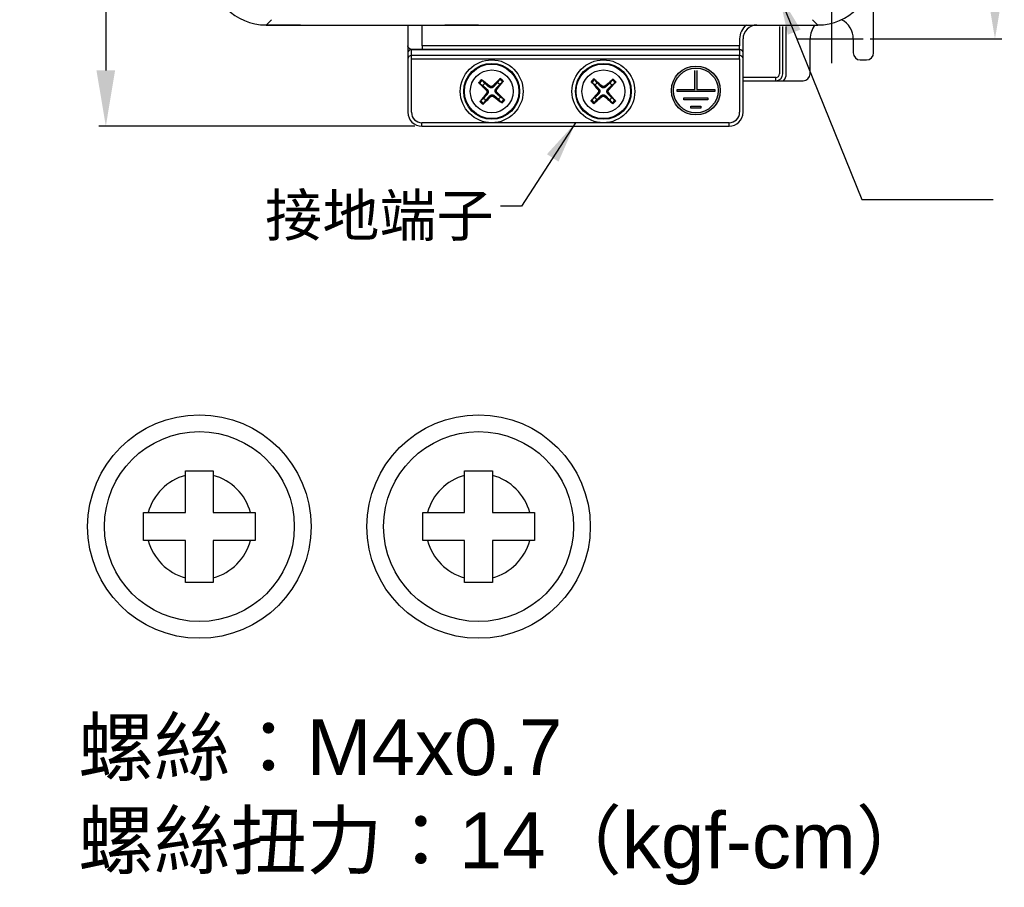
# Model space of a CAD drawing. Extents: x 12050 to 12411, y -1362 to -1020.
# Tile 1 of 36: x 12050 to 12191, y -1354 to -1230. Entities that reach past the tile are written whole.
import ezdxf

# ---------------------------------------------------------------- set-up
doc = ezdxf.new("R2010")
doc.units = 0
doc.layers.get('DEFPOINTS').update_dxf_attribs({"color": 8, "linetype": 'CONTINUOUS'})
doc.layers.add('2', color=2, linetype='CONTINUOUS')
doc.styles.add('DIMEMSIONS', font='isocp.shx', dxfattribs={"bigfont": 'chineset.shx'})
doc.styles.get("Standard").update_dxf_attribs({"font": 'ARIAL.TTF'})
doc.dimstyles.new('ISO-25', dxfattribs={"dimtxt": 8, "dimasz": 8, "dimexe": 1, "dimexo": 1, "dimgap": 3, "dimtad": 1, "dimtxsty": 'STANDARD', "dimcen": 0, "dimclrd": 256, "dimclre": 256, "dimclrt": 2, "dimazin": 3, "dimtfac": 1, "dimtmove": 0, "dimatfit": 3})

# ---------------------------------------------------------------- blocks, each defined once
blk = doc.blocks.new('*D37')
at = {"layer": '2', "color": 7}
for p, q in [((12084.71, -1070.48), (12061.75, -1070.48)), ((12062.75, -1078.48), (12062.75, -1236.98)), ((12107.02, -1244.98), (12061.75, -1244.98))]:
    blk.add_line(p, q, dxfattribs=at)
for points in [[(12061.41, -1078.48), (12064.08, -1078.48), (12062.75, -1070.48)], [(12061.41, -1236.98), (12064.08, -1236.98), (12062.75, -1244.98)]]:
    blk.add_solid(points, dxfattribs=at)
at = {"layer": 'DEFPOINTS', "color": 0}
for p in [(12085.71, -1070.48), (12062.75, -1244.98), (12108.02, -1244.98)]:
    blk.add_point(p, dxfattribs=at)
at = {"layer": '2', "color": 7, "insert": (12055.66, -1157.73), "char_height": 8, "attachment_point": 5, "rotation": 90}
blk.add_mtext('174.5', dxfattribs=at)
blk = doc.blocks.new('*D38')
at = {"layer": '2', "color": 7}
for p, q in [((12171.9, -1076.48), (12191.11, -1076.48)), ((12190.11, -1084.48), (12190.11, -1224.48)), ((12172.23, -1232.48), (12191.11, -1232.48))]:
    blk.add_line(p, q, dxfattribs=at)
for points in [[(12188.78, -1084.48), (12191.45, -1084.48), (12190.11, -1076.48)], [(12188.78, -1224.48), (12191.45, -1224.48), (12190.11, -1232.48)]]:
    blk.add_solid(points, dxfattribs=at)
at = {"layer": 'DEFPOINTS', "color": 0}
for p in [(12170.9, -1076.48), (12171.23, -1232.48), (12190.11, -1232.48)]:
    blk.add_point(p, dxfattribs=at)
at = {"layer": '2', "color": 7, "insert": (12183.03, -1154.48), "char_height": 8, "attachment_point": 5, "rotation": 90}
blk.add_mtext('156', dxfattribs=at)

msp = doc.modelspace()

# ---------------------------------------------------------------- hatches: boundary and pattern name
at = {"layer": '2'}
h = msp.add_hatch(color=7, dxfattribs=at)
h.paths.add_polyline_path([(12143.766, -1239.858, 1), (12150.766, -1239.858, 1)])
h.paths.add_polyline_path([(12150.466, -1239.858, -1), (12144.066, -1239.858, -1)], flags=16)
h.paths.add_polyline_path([(12147.116, -1239.708), (12147.116, -1237.008), (12147.416, -1237.008), (12147.416, -1239.708), (12149.966, -1239.708), (12149.966, -1240.008), (12144.566, -1240.008), (12144.566, -1239.708)], flags=0)
h.paths.add_polyline_path([(12145.566, -1240.908), (12148.966, -1240.908), (12148.966, -1241.208), (12145.566, -1241.208)], flags=0)
h.paths.add_polyline_path([(12146.566, -1242.108), (12147.966, -1242.108), (12147.966, -1242.408), (12146.566, -1242.408)], flags=0)

# ---------------------------------------------------------------- linework, layer by layer
at = {"layer": '2', "color": 7}
for p, q in [((12172.72, -1234.48), (12172.72, -1225.598)), ((12085.709, -1230.48), (12086.469, -1229.72)), ((12163.971, -1229.72), (12164.731, -1230.48)), ((12166.72, -1235.935), (12166.72, -1228.647)), ((12085.709, -1230.48), (12164.731, -1230.48)), ((12085.72, -1230.48), (12085.72, -1230.48)), ((12085.72, -1230.48), (12090.62, -1230.48)), ((12090.62, -1230.48), (12085.72, -1230.48)), ((12092.22, -1230.48), (12093.12, -1230.48)), ((12101.82, -1230.48), (12104.72, -1230.48)), ((12106.02, -1230.48), (12106.02, -1233.48)), ((12108.05, -1233.48), (12108.05, -1230.48)), ((12111.32, -1230.48), (12116.12, -1230.48)), ((12116.12, -1230.48), (12111.32, -1230.48)), ((12135.82, -1230.48), (12139.12, -1230.48)), ((12159.229, -1230.68), (12159.229, -1237.48)), ((12159.72, -1237.48), (12159.72, -1230.68)), ((12160.22, -1237.48), (12160.22, -1230.68)), ((12162.22, -1230.48), (12164.72, -1230.48)), ((12164.72, -1230.48), (12164.72, -1230.48)), ((12153.528, -1232.48), (12153.528, -1233.48)), ((12154.02, -1233.48), (12154.02, -1232.48)), ((12161.844, -1232.48), (12171.234, -1232.48)), ((12163.62, -1237.48), (12163.62, -1232.48)), ((12169.82, -1232.48), (12169.82, -1234.48)), ((12106.02, -1233.48), (12106.02, -1234.48)), ((12153.52, -1233.98), (12106.52, -1233.98)), ((12106.523, -1234.866), (12106.523, -1234.006)), ((12106.523, -1234.006), (12153.523, -1234.006)), ((12153.528, -1233.48), (12108.05, -1233.48)), ((12153.523, -1234.006), (12153.523, -1234.866)), ((12154.02, -1234.48), (12154.02, -1233.48)), ((12106.02, -1234.48), (12106.02, -1235.341)), ((12106.02, -1235.341), (12106.02, -1242.98)), ((12153.523, -1234.866), (12106.523, -1234.866)), ((12106.528, -1242.98), (12106.528, -1235.341)), ((12106.528, -1235.341), (12153.528, -1235.341)), ((12153.528, -1235.341), (12153.528, -1242.98)), ((12154.02, -1235.341), (12154.02, -1234.48)), ((12154.02, -1242.98), (12154.02, -1235.341)), ((12170.82, -1235.48), (12171.72, -1235.48)), ((12119.158, -1238.247), (12118.839, -1238.721)), ((12147.116, -1239.708), (12147.116, -1237.008)), ((12147.416, -1237.008), (12147.416, -1239.708)), ((12158.729, -1237.98), (12154.02, -1237.98)), ((12116.287, -1238.843), (12116.761, -1239.162)), ((12117.04, -1238.843), (12116.66, -1238.416)), ((12117.236, -1239.81), (12117.355, -1239.687)), ((12117.746, -1239.226), (12117.64, -1239.361)), ((12118.19, -1239.196), (12118.314, -1239.315)), ((12118.775, -1239.706), (12118.64, -1239.6)), ((12119.158, -1239), (12119.585, -1238.62)), ((12132.383, -1238.708), (12132.831, -1239.064)), ((12133.134, -1238.769), (12132.789, -1238.313)), ((12133.252, -1239.748), (12133.381, -1239.635)), ((12133.807, -1239.206), (12133.691, -1239.333)), ((12134.252, -1239.212), (12134.366, -1239.341)), ((12134.794, -1239.767), (12134.668, -1239.651)), ((12135.292, -1238.343), (12134.936, -1238.791)), ((12135.232, -1239.094), (12135.688, -1238.749)), ((12154.02, -1238.48), (12158.72, -1238.48)), ((12158.72, -1238.48), (12159.838, -1238.48)), ((12159.838, -1238.48), (12162.62, -1238.48)), ((12116.883, -1240.961), (12116.456, -1241.341)), ((12117.266, -1240.254), (12117.401, -1240.361)), ((12117.85, -1240.765), (12117.727, -1240.645)), ((12118.294, -1240.735), (12118.401, -1240.6)), ((12118.805, -1240.15), (12118.685, -1240.274)), ((12119.753, -1241.118), (12119.279, -1240.799)), ((12132.809, -1240.867), (12132.353, -1241.212)), ((12133.246, -1240.193), (12133.373, -1240.31)), ((12133.788, -1240.749), (12133.675, -1240.62)), ((12134.233, -1240.754), (12134.35, -1240.628)), ((12134.789, -1240.212), (12134.66, -1240.326)), ((12135.657, -1241.252), (12135.21, -1240.896)), ((12144.566, -1239.708), (12147.116, -1239.708)), ((12144.566, -1240.008), (12144.566, -1239.708)), ((12149.966, -1240.008), (12144.566, -1240.008)), ((12145.566, -1241.208), (12145.566, -1240.908)), ((12145.566, -1240.908), (12148.966, -1240.908)), ((12147.416, -1239.708), (12149.966, -1239.708)), ((12148.966, -1240.908), (12148.966, -1241.208)), ((12149.966, -1239.708), (12149.966, -1240.008)), ((12116.883, -1241.713), (12117.202, -1241.239)), ((12119.001, -1241.118), (12119.381, -1241.545)), ((12132.748, -1241.617), (12133.104, -1241.17)), ((12134.907, -1241.192), (12135.252, -1241.648)), ((12148.966, -1241.208), (12145.566, -1241.208)), ((12146.566, -1242.408), (12146.566, -1242.108)), ((12146.566, -1242.108), (12147.966, -1242.108)), ((12147.966, -1242.408), (12146.566, -1242.408)), ((12147.966, -1242.108), (12147.966, -1242.408)), ((12108.02, -1244.98), (12152.02, -1244.98)), ((12152.028, -1244.48), (12108.028, -1244.48)), ((12074.147, -1294.308), (12078.147, -1294.308)), ((12074.147, -1294.976), (12074.147, -1294.308)), ((12078.147, -1294.308), (12078.147, -1294.976)), ((12114.147, -1294.308), (12118.147, -1294.308)), ((12114.147, -1294.976), (12114.147, -1294.308)), ((12118.147, -1294.308), (12118.147, -1294.976)), ((12074.147, -1300.308), (12074.147, -1294.976)), ((12078.147, -1294.976), (12078.147, -1300.308)), ((12114.147, -1300.308), (12114.147, -1294.976)), ((12118.147, -1294.976), (12118.147, -1300.308)), ((12068.147, -1304.308), (12068.147, -1300.308)), ((12068.147, -1300.308), (12068.815, -1300.308)), ((12068.815, -1300.308), (12074.147, -1300.308)), ((12078.147, -1300.308), (12083.479, -1300.308)), ((12083.479, -1300.308), (12084.147, -1300.308)), ((12084.147, -1300.308), (12084.147, -1304.308)), ((12108.147, -1304.308), (12108.147, -1300.308)), ((12108.147, -1300.308), (12108.815, -1300.308)), ((12108.815, -1300.308), (12114.147, -1300.308)), ((12118.147, -1300.308), (12123.479, -1300.308)), ((12123.479, -1300.308), (12124.147, -1300.308)), ((12124.147, -1300.308), (12124.147, -1304.308)), ((12068.815, -1304.308), (12068.147, -1304.308)), ((12074.147, -1304.308), (12068.815, -1304.308)), ((12074.147, -1309.64), (12074.147, -1304.308)), ((12083.479, -1304.308), (12078.147, -1304.308)), ((12078.147, -1304.308), (12078.147, -1309.64)), ((12084.147, -1304.308), (12083.479, -1304.308)), ((12108.815, -1304.308), (12108.147, -1304.308)), ((12114.147, -1304.308), (12108.815, -1304.308)), ((12114.147, -1309.64), (12114.147, -1304.308)), ((12123.479, -1304.308), (12118.147, -1304.308)), ((12118.147, -1304.308), (12118.147, -1309.64)), ((12124.147, -1304.308), (12123.479, -1304.308)), ((12074.147, -1310.308), (12074.147, -1309.64)), ((12078.147, -1309.64), (12078.147, -1310.308)), ((12114.147, -1310.308), (12114.147, -1309.64)), ((12118.147, -1309.64), (12118.147, -1310.308)), ((12078.147, -1310.308), (12074.147, -1310.308)), ((12118.147, -1310.308), (12114.147, -1310.308))]:
    msp.add_line(p, q, dxfattribs=at)
at = {"layer": '2', "color": 7, "flags": 128}
for points in [[(12106.52, -1233.98), (12106.497, -1233.979), (12106.473, -1233.975), (12106.448, -1233.968), (12106.422, -1233.959), (12106.395, -1233.947), (12106.368, -1233.934), (12106.341, -1233.918), (12106.314, -1233.901), (12106.286, -1233.882), (12106.259, -1233.862), (12106.232, -1233.84), (12106.206, -1233.817), (12106.18, -1233.793), (12106.156, -1233.768), (12106.132, -1233.742), (12106.111, -1233.715), (12106.091, -1233.687), (12106.073, -1233.658), (12106.058, -1233.629), (12106.045, -1233.6), (12106.034, -1233.57), (12106.027, -1233.54), (12106.022, -1233.51), (12106.02, -1233.48)], [(12119.158, -1238.247), (12119.16, -1238.244), (12119.163, -1238.241), (12119.165, -1238.237), (12119.168, -1238.233), (12119.171, -1238.229), (12119.175, -1238.225), (12119.178, -1238.221), (12119.182, -1238.216), (12119.187, -1238.211), (12119.191, -1238.206), (12119.196, -1238.201), (12119.2, -1238.196), (12119.205, -1238.191), (12119.21, -1238.185), (12119.215, -1238.18), (12119.22, -1238.174), (12119.226, -1238.169), (12119.231, -1238.163), (12119.236, -1238.158), (12119.241, -1238.153), (12119.247, -1238.147), (12119.252, -1238.142), (12119.257, -1238.137), (12119.262, -1238.131)], [(12132.678, -1238.203), (12132.683, -1238.208), (12132.689, -1238.213), (12132.695, -1238.218), (12132.7, -1238.223), (12132.706, -1238.228), (12132.711, -1238.233), (12132.717, -1238.238), (12132.722, -1238.243), (12132.728, -1238.249), (12132.733, -1238.254), (12132.739, -1238.259), (12132.744, -1238.264), (12132.749, -1238.269), (12132.753, -1238.274), (12132.758, -1238.278), (12132.763, -1238.283), (12132.767, -1238.288), (12132.771, -1238.292), (12132.774, -1238.296), (12132.778, -1238.299), (12132.781, -1238.303), (12132.784, -1238.307), (12132.786, -1238.31), (12132.789, -1238.313)], [(12135.292, -1238.343), (12135.295, -1238.34), (12135.297, -1238.337), (12135.3, -1238.334), (12135.304, -1238.33), (12135.307, -1238.327), (12135.311, -1238.323), (12135.315, -1238.319), (12135.319, -1238.314), (12135.324, -1238.31), (12135.329, -1238.305), (12135.334, -1238.3), (12135.338, -1238.296), (12135.344, -1238.291), (12135.349, -1238.286), (12135.355, -1238.281), (12135.36, -1238.276), (12135.366, -1238.27), (12135.372, -1238.266), (12135.377, -1238.261), (12135.383, -1238.256), (12135.389, -1238.251), (12135.394, -1238.246), (12135.4, -1238.241), (12135.406, -1238.236)], [(12116.287, -1238.843), (12116.284, -1238.841), (12116.281, -1238.838), (12116.277, -1238.835), (12116.273, -1238.832), (12116.269, -1238.829), (12116.265, -1238.826), (12116.261, -1238.822), (12116.256, -1238.818), (12116.251, -1238.814), (12116.246, -1238.81), (12116.241, -1238.805), (12116.236, -1238.801), (12116.231, -1238.796), (12116.225, -1238.791), (12116.22, -1238.786), (12116.214, -1238.78), (12116.209, -1238.775), (12116.203, -1238.77), (12116.198, -1238.765), (12116.193, -1238.76), (12116.187, -1238.754), (12116.182, -1238.749), (12116.177, -1238.743), (12116.172, -1238.738)], [(12116.541, -1238.316), (12116.546, -1238.32), (12116.552, -1238.324), (12116.559, -1238.329), (12116.565, -1238.334), (12116.571, -1238.338), (12116.576, -1238.343), (12116.582, -1238.347), (12116.588, -1238.352), (12116.594, -1238.357), (12116.6, -1238.362), (12116.606, -1238.367), (12116.611, -1238.371), (12116.616, -1238.376), (12116.621, -1238.38), (12116.626, -1238.384), (12116.631, -1238.389), (12116.636, -1238.393), (12116.64, -1238.397), (12116.644, -1238.4), (12116.648, -1238.404), (12116.651, -1238.407), (12116.654, -1238.41), (12116.657, -1238.413), (12116.66, -1238.416)], [(12116.761, -1239.162), (12116.808, -1239.203), (12116.851, -1239.241), (12116.891, -1239.277), (12116.928, -1239.31), (12116.963, -1239.34), (12116.996, -1239.369), (12117.026, -1239.396), (12117.055, -1239.421), (12117.082, -1239.445), (12117.107, -1239.468), (12117.131, -1239.489), (12117.154, -1239.509), (12117.176, -1239.528), (12117.196, -1239.546), (12117.216, -1239.563), (12117.234, -1239.58), (12117.252, -1239.595), (12117.269, -1239.61), (12117.285, -1239.624), (12117.3, -1239.638), (12117.315, -1239.651), (12117.329, -1239.663), (12117.342, -1239.675), (12117.355, -1239.687)], [(12117.64, -1239.361), (12117.627, -1239.35), (12117.613, -1239.338), (12117.599, -1239.326), (12117.584, -1239.313), (12117.569, -1239.299), (12117.552, -1239.285), (12117.535, -1239.271), (12117.517, -1239.255), (12117.499, -1239.239), (12117.479, -1239.222), (12117.458, -1239.204), (12117.437, -1239.185), (12117.414, -1239.166), (12117.389, -1239.145), (12117.364, -1239.123), (12117.336, -1239.099), (12117.307, -1239.074), (12117.277, -1239.047), (12117.244, -1239.019), (12117.209, -1238.989), (12117.171, -1238.956), (12117.131, -1238.921), (12117.087, -1238.884), (12117.04, -1238.843)], [(12117.355, -1239.687), (12117.377, -1239.708), (12117.398, -1239.73), (12117.417, -1239.753), (12117.435, -1239.777), (12117.451, -1239.802), (12117.466, -1239.828), (12117.479, -1239.857), (12117.491, -1239.887), (12117.501, -1239.918), (12117.509, -1239.95), (12117.515, -1239.983), (12117.518, -1240.014), (12117.519, -1240.046), (12117.518, -1240.079), (12117.514, -1240.112), (12117.509, -1240.144), (12117.501, -1240.175), (12117.491, -1240.206), (12117.48, -1240.234), (12117.468, -1240.261), (12117.454, -1240.287), (12117.438, -1240.312), (12117.42, -1240.337), (12117.401, -1240.361)], [(12118.314, -1239.315), (12118.293, -1239.337), (12118.271, -1239.358), (12118.248, -1239.377), (12118.224, -1239.395), (12118.199, -1239.411), (12118.172, -1239.426), (12118.144, -1239.439), (12118.114, -1239.451), (12118.082, -1239.461), (12118.05, -1239.469), (12118.018, -1239.475), (12117.986, -1239.478), (12117.954, -1239.479), (12117.922, -1239.478), (12117.889, -1239.474), (12117.857, -1239.469), (12117.825, -1239.461), (12117.795, -1239.451), (12117.767, -1239.44), (12117.74, -1239.428), (12117.714, -1239.414), (12117.688, -1239.398), (12117.664, -1239.38), (12117.64, -1239.361)], [(12118.19, -1239.196), (12118.176, -1239.209), (12118.161, -1239.222), (12118.145, -1239.234), (12118.128, -1239.246), (12118.11, -1239.256), (12118.092, -1239.265), (12118.073, -1239.273), (12118.053, -1239.28), (12118.034, -1239.286), (12118.014, -1239.29), (12117.994, -1239.293), (12117.974, -1239.295), (12117.954, -1239.296), (12117.935, -1239.295), (12117.915, -1239.294), (12117.895, -1239.291), (12117.875, -1239.287), (12117.855, -1239.282), (12117.835, -1239.275), (12117.816, -1239.267), (12117.798, -1239.258), (12117.78, -1239.249), (12117.763, -1239.238), (12117.746, -1239.226)], [(12118.839, -1238.721), (12118.797, -1238.768), (12118.759, -1238.811), (12118.724, -1238.851), (12118.691, -1238.888), (12118.66, -1238.923), (12118.632, -1238.956), (12118.605, -1238.986), (12118.579, -1239.015), (12118.556, -1239.042), (12118.533, -1239.067), (12118.512, -1239.091), (12118.492, -1239.114), (12118.473, -1239.136), (12118.455, -1239.156), (12118.437, -1239.176), (12118.421, -1239.194), (12118.405, -1239.212), (12118.391, -1239.229), (12118.376, -1239.245), (12118.363, -1239.26), (12118.35, -1239.275), (12118.337, -1239.289), (12118.325, -1239.302), (12118.314, -1239.315)], [(12118.685, -1240.274), (12118.663, -1240.253), (12118.642, -1240.231), (12118.623, -1240.208), (12118.606, -1240.184), (12118.59, -1240.159), (12118.575, -1240.132), (12118.561, -1240.104), (12118.549, -1240.074), (12118.539, -1240.042), (12118.531, -1240.01), (12118.526, -1239.978), (12118.523, -1239.946), (12118.522, -1239.914), (12118.523, -1239.882), (12118.526, -1239.849), (12118.532, -1239.817), (12118.54, -1239.785), (12118.549, -1239.755), (12118.561, -1239.727), (12118.573, -1239.7), (12118.587, -1239.674), (12118.603, -1239.648), (12118.621, -1239.624), (12118.64, -1239.6)], [(12118.64, -1239.6), (12118.651, -1239.587), (12118.663, -1239.573), (12118.675, -1239.559), (12118.688, -1239.544), (12118.701, -1239.529), (12118.715, -1239.512), (12118.73, -1239.495), (12118.745, -1239.477), (12118.762, -1239.459), (12118.779, -1239.439), (12118.796, -1239.418), (12118.815, -1239.397), (12118.835, -1239.374), (12118.856, -1239.349), (12118.878, -1239.324), (12118.902, -1239.296), (12118.927, -1239.267), (12118.953, -1239.237), (12118.982, -1239.204), (12119.012, -1239.169), (12119.044, -1239.131), (12119.079, -1239.091), (12119.117, -1239.047), (12119.158, -1239)], [(12119.685, -1238.501), (12119.681, -1238.506), (12119.676, -1238.512), (12119.672, -1238.519), (12119.667, -1238.525), (12119.662, -1238.531), (12119.658, -1238.536), (12119.653, -1238.542), (12119.648, -1238.548), (12119.644, -1238.554), (12119.639, -1238.56), (12119.634, -1238.566), (12119.629, -1238.571), (12119.625, -1238.576), (12119.621, -1238.581), (12119.616, -1238.586), (12119.612, -1238.591), (12119.608, -1238.596), (12119.604, -1238.6), (12119.6, -1238.604), (12119.597, -1238.608), (12119.593, -1238.611), (12119.59, -1238.614), (12119.587, -1238.617), (12119.585, -1238.62)], [(12132.383, -1238.708), (12132.38, -1238.706), (12132.377, -1238.703), (12132.374, -1238.7), (12132.37, -1238.697), (12132.367, -1238.694), (12132.363, -1238.69), (12132.359, -1238.686), (12132.354, -1238.681), (12132.35, -1238.677), (12132.345, -1238.672), (12132.34, -1238.667), (12132.336, -1238.662), (12132.331, -1238.657), (12132.326, -1238.652), (12132.321, -1238.646), (12132.316, -1238.64), (12132.31, -1238.635), (12132.306, -1238.629), (12132.301, -1238.624), (12132.296, -1238.618), (12132.291, -1238.612), (12132.286, -1238.606), (12132.281, -1238.6), (12132.276, -1238.595)], [(12132.831, -1239.064), (12132.874, -1239.109), (12132.914, -1239.151), (12132.951, -1239.189), (12132.985, -1239.225), (12133.018, -1239.258), (12133.048, -1239.289), (12133.076, -1239.319), (12133.103, -1239.346), (12133.128, -1239.372), (12133.151, -1239.396), (12133.173, -1239.42), (12133.194, -1239.441), (12133.214, -1239.462), (12133.233, -1239.482), (12133.251, -1239.5), (12133.269, -1239.518), (12133.285, -1239.535), (12133.3, -1239.551), (12133.315, -1239.567), (12133.33, -1239.582), (12133.343, -1239.596), (12133.356, -1239.609), (12133.369, -1239.622), (12133.381, -1239.635)], [(12133.691, -1239.333), (12133.678, -1239.32), (12133.666, -1239.307), (12133.652, -1239.294), (12133.639, -1239.28), (12133.624, -1239.265), (12133.609, -1239.25), (12133.593, -1239.234), (12133.577, -1239.217), (12133.559, -1239.2), (12133.541, -1239.181), (12133.522, -1239.162), (12133.502, -1239.142), (12133.48, -1239.12), (12133.458, -1239.097), (12133.434, -1239.073), (12133.409, -1239.047), (12133.382, -1239.02), (12133.353, -1238.991), (12133.323, -1238.96), (12133.29, -1238.927), (12133.255, -1238.892), (12133.218, -1238.854), (12133.177, -1238.813), (12133.134, -1238.769)], [(12133.381, -1239.635), (12133.401, -1239.657), (12133.42, -1239.681), (12133.437, -1239.706), (12133.453, -1239.731), (12133.467, -1239.757), (12133.48, -1239.785), (12133.491, -1239.814), (12133.501, -1239.845), (12133.508, -1239.877), (12133.513, -1239.91), (12133.516, -1239.942), (12133.517, -1239.974), (12133.515, -1240.006), (12133.512, -1240.038), (12133.506, -1240.071), (12133.497, -1240.103), (12133.487, -1240.133), (12133.475, -1240.163), (12133.462, -1240.19), (12133.447, -1240.216), (12133.431, -1240.241), (12133.413, -1240.265), (12133.394, -1240.288), (12133.373, -1240.31)], [(12134.366, -1239.341), (12134.343, -1239.361), (12134.32, -1239.38), (12134.295, -1239.397), (12134.27, -1239.413), (12134.244, -1239.427), (12134.216, -1239.44), (12134.186, -1239.451), (12134.155, -1239.461), (12134.123, -1239.468), (12134.091, -1239.473), (12134.058, -1239.476), (12134.026, -1239.477), (12133.995, -1239.475), (12133.962, -1239.472), (12133.93, -1239.466), (12133.898, -1239.457), (12133.867, -1239.447), (12133.838, -1239.435), (12133.81, -1239.422), (12133.785, -1239.407), (12133.76, -1239.391), (12133.736, -1239.373), (12133.713, -1239.354), (12133.691, -1239.333)], [(12134.252, -1239.212), (12134.237, -1239.224), (12134.221, -1239.236), (12134.204, -1239.247), (12134.186, -1239.256), (12134.168, -1239.265), (12134.149, -1239.273), (12134.129, -1239.28), (12134.109, -1239.285), (12134.089, -1239.289), (12134.069, -1239.292), (12134.049, -1239.293), (12134.029, -1239.294), (12134.009, -1239.293), (12133.989, -1239.291), (12133.97, -1239.288), (12133.95, -1239.283), (12133.93, -1239.277), (12133.911, -1239.271), (12133.892, -1239.263), (12133.874, -1239.253), (12133.856, -1239.243), (12133.839, -1239.232), (12133.822, -1239.219), (12133.807, -1239.206)], [(12134.936, -1238.791), (12134.892, -1238.834), (12134.85, -1238.874), (12134.812, -1238.911), (12134.776, -1238.945), (12134.743, -1238.978), (12134.711, -1239.008), (12134.682, -1239.036), (12134.655, -1239.063), (12134.629, -1239.088), (12134.604, -1239.111), (12134.581, -1239.133), (12134.559, -1239.154), (12134.539, -1239.174), (12134.519, -1239.193), (12134.5, -1239.211), (12134.482, -1239.229), (12134.465, -1239.245), (12134.449, -1239.26), (12134.434, -1239.275), (12134.419, -1239.29), (12134.405, -1239.303), (12134.391, -1239.316), (12134.378, -1239.329), (12134.366, -1239.341)], [(12134.66, -1240.326), (12134.639, -1240.303), (12134.621, -1240.28), (12134.603, -1240.255), (12134.588, -1240.23), (12134.574, -1240.204), (12134.561, -1240.176), (12134.55, -1240.146), (12134.54, -1240.115), (12134.533, -1240.083), (12134.527, -1240.051), (12134.524, -1240.018), (12134.524, -1239.986), (12134.525, -1239.955), (12134.529, -1239.922), (12134.535, -1239.89), (12134.543, -1239.858), (12134.554, -1239.827), (12134.566, -1239.798), (12134.579, -1239.77), (12134.594, -1239.745), (12134.61, -1239.72), (12134.628, -1239.696), (12134.647, -1239.673), (12134.668, -1239.651)], [(12134.668, -1239.651), (12134.68, -1239.638), (12134.693, -1239.626), (12134.707, -1239.612), (12134.721, -1239.599), (12134.735, -1239.584), (12134.75, -1239.569), (12134.766, -1239.553), (12134.783, -1239.537), (12134.801, -1239.519), (12134.819, -1239.501), (12134.839, -1239.482), (12134.859, -1239.462), (12134.881, -1239.44), (12134.904, -1239.418), (12134.928, -1239.394), (12134.953, -1239.369), (12134.981, -1239.342), (12135.01, -1239.313), (12135.04, -1239.283), (12135.073, -1239.25), (12135.109, -1239.215), (12135.147, -1239.178), (12135.188, -1239.137), (12135.232, -1239.094)], [(12135.798, -1238.638), (12135.793, -1238.643), (12135.788, -1238.649), (12135.783, -1238.655), (12135.778, -1238.66), (12135.773, -1238.666), (12135.768, -1238.671), (12135.763, -1238.677), (12135.757, -1238.682), (12135.752, -1238.688), (12135.747, -1238.693), (12135.742, -1238.699), (12135.737, -1238.704), (12135.732, -1238.709), (12135.727, -1238.713), (12135.722, -1238.718), (12135.718, -1238.723), (12135.713, -1238.727), (12135.709, -1238.731), (12135.705, -1238.734), (12135.701, -1238.738), (12135.698, -1238.741), (12135.694, -1238.744), (12135.691, -1238.746), (12135.688, -1238.749)], [(12117.401, -1240.361), (12117.39, -1240.374), (12117.378, -1240.387), (12117.366, -1240.402), (12117.353, -1240.417), (12117.339, -1240.432), (12117.325, -1240.448), (12117.311, -1240.465), (12117.295, -1240.483), (12117.279, -1240.502), (12117.262, -1240.522), (12117.244, -1240.542), (12117.226, -1240.564), (12117.206, -1240.587), (12117.185, -1240.611), (12117.163, -1240.637), (12117.139, -1240.664), (12117.114, -1240.693), (12117.087, -1240.724), (12117.059, -1240.757), (12117.029, -1240.792), (12116.996, -1240.83), (12116.961, -1240.87), (12116.924, -1240.914), (12116.883, -1240.961)], [(12117.202, -1241.239), (12117.243, -1241.193), (12117.281, -1241.15), (12117.317, -1241.109), (12117.35, -1241.072), (12117.38, -1241.037), (12117.409, -1241.005), (12117.436, -1240.974), (12117.461, -1240.946), (12117.485, -1240.919), (12117.508, -1240.893), (12117.529, -1240.869), (12117.549, -1240.846), (12117.568, -1240.825), (12117.586, -1240.804), (12117.603, -1240.785), (12117.62, -1240.767), (12117.635, -1240.749), (12117.65, -1240.732), (12117.664, -1240.716), (12117.678, -1240.701), (12117.691, -1240.686), (12117.703, -1240.672), (12117.715, -1240.658), (12117.727, -1240.645)], [(12117.236, -1239.81), (12117.249, -1239.824), (12117.262, -1239.84), (12117.274, -1239.856), (12117.286, -1239.873), (12117.296, -1239.89), (12117.305, -1239.909), (12117.313, -1239.928), (12117.32, -1239.947), (12117.326, -1239.967), (12117.33, -1239.987), (12117.333, -1240.007), (12117.335, -1240.027), (12117.336, -1240.046), (12117.335, -1240.066), (12117.334, -1240.086), (12117.331, -1240.106), (12117.327, -1240.126), (12117.322, -1240.146), (12117.315, -1240.165), (12117.307, -1240.185), (12117.298, -1240.203), (12117.289, -1240.221), (12117.278, -1240.238), (12117.266, -1240.254)], [(12117.727, -1240.645), (12117.748, -1240.623), (12117.77, -1240.602), (12117.793, -1240.583), (12117.817, -1240.566), (12117.842, -1240.55), (12117.868, -1240.535), (12117.897, -1240.521), (12117.927, -1240.509), (12117.958, -1240.499), (12117.99, -1240.491), (12118.023, -1240.486), (12118.054, -1240.483), (12118.086, -1240.482), (12118.119, -1240.483), (12118.152, -1240.486), (12118.184, -1240.492), (12118.215, -1240.5), (12118.246, -1240.509), (12118.274, -1240.521), (12118.301, -1240.533), (12118.327, -1240.547), (12118.352, -1240.563), (12118.377, -1240.581), (12118.401, -1240.6)], [(12117.85, -1240.765), (12117.864, -1240.751), (12117.88, -1240.738), (12117.896, -1240.726), (12117.913, -1240.715), (12117.93, -1240.705), (12117.949, -1240.696), (12117.968, -1240.688), (12117.987, -1240.681), (12118.007, -1240.675), (12118.027, -1240.671), (12118.047, -1240.668), (12118.067, -1240.666), (12118.086, -1240.665), (12118.106, -1240.665), (12118.126, -1240.667), (12118.146, -1240.67), (12118.166, -1240.674), (12118.186, -1240.679), (12118.205, -1240.686), (12118.225, -1240.693), (12118.243, -1240.702), (12118.261, -1240.712), (12118.278, -1240.723), (12118.294, -1240.735)], [(12118.401, -1240.6), (12118.414, -1240.611), (12118.427, -1240.623), (12118.442, -1240.635), (12118.457, -1240.648), (12118.472, -1240.661), (12118.488, -1240.675), (12118.505, -1240.69), (12118.523, -1240.705), (12118.542, -1240.722), (12118.562, -1240.738), (12118.582, -1240.756), (12118.604, -1240.775), (12118.627, -1240.795), (12118.651, -1240.816), (12118.677, -1240.838), (12118.704, -1240.862), (12118.733, -1240.887), (12118.764, -1240.913), (12118.797, -1240.942), (12118.832, -1240.972), (12118.87, -1241.004), (12118.91, -1241.039), (12118.954, -1241.077), (12119.001, -1241.118)], [(12119.279, -1240.799), (12119.233, -1240.757), (12119.19, -1240.719), (12119.149, -1240.684), (12119.112, -1240.651), (12119.077, -1240.62), (12119.045, -1240.592), (12119.014, -1240.565), (12118.986, -1240.539), (12118.959, -1240.516), (12118.933, -1240.493), (12118.909, -1240.472), (12118.886, -1240.452), (12118.865, -1240.433), (12118.844, -1240.415), (12118.825, -1240.397), (12118.807, -1240.381), (12118.789, -1240.365), (12118.772, -1240.351), (12118.756, -1240.336), (12118.741, -1240.323), (12118.726, -1240.31), (12118.712, -1240.297), (12118.698, -1240.285), (12118.685, -1240.274)], [(12118.805, -1240.15), (12118.791, -1240.136), (12118.778, -1240.121), (12118.766, -1240.105), (12118.755, -1240.088), (12118.745, -1240.07), (12118.736, -1240.052), (12118.728, -1240.033), (12118.721, -1240.013), (12118.715, -1239.994), (12118.711, -1239.974), (12118.708, -1239.954), (12118.706, -1239.934), (12118.705, -1239.914), (12118.705, -1239.895), (12118.707, -1239.875), (12118.71, -1239.855), (12118.714, -1239.835), (12118.719, -1239.815), (12118.726, -1239.795), (12118.733, -1239.776), (12118.742, -1239.758), (12118.752, -1239.74), (12118.763, -1239.722), (12118.775, -1239.706)], [(12133.373, -1240.31), (12133.36, -1240.322), (12133.347, -1240.335), (12133.334, -1240.348), (12133.32, -1240.362), (12133.305, -1240.376), (12133.29, -1240.392), (12133.274, -1240.407), (12133.257, -1240.424), (12133.24, -1240.441), (12133.221, -1240.459), (12133.202, -1240.479), (12133.182, -1240.499), (12133.16, -1240.52), (12133.137, -1240.543), (12133.113, -1240.567), (12133.087, -1240.592), (12133.06, -1240.619), (12133.031, -1240.647), (12133, -1240.678), (12132.967, -1240.71), (12132.932, -1240.745), (12132.894, -1240.783), (12132.853, -1240.823), (12132.809, -1240.867)], [(12133.104, -1241.17), (12133.149, -1241.127), (12133.191, -1241.087), (12133.229, -1241.05), (12133.265, -1241.015), (12133.298, -1240.983), (12133.329, -1240.953), (12133.359, -1240.925), (12133.386, -1240.898), (12133.412, -1240.873), (12133.436, -1240.85), (12133.46, -1240.827), (12133.481, -1240.806), (12133.502, -1240.786), (12133.522, -1240.767), (12133.54, -1240.749), (12133.558, -1240.732), (12133.575, -1240.716), (12133.591, -1240.7), (12133.607, -1240.685), (12133.622, -1240.671), (12133.636, -1240.657), (12133.649, -1240.644), (12133.662, -1240.632), (12133.675, -1240.62)], [(12133.252, -1239.748), (12133.264, -1239.764), (12133.276, -1239.78), (12133.287, -1239.797), (12133.296, -1239.815), (12133.305, -1239.833), (12133.313, -1239.852), (12133.32, -1239.872), (12133.325, -1239.892), (12133.329, -1239.912), (12133.332, -1239.932), (12133.333, -1239.952), (12133.334, -1239.972), (12133.333, -1239.992), (12133.331, -1240.011), (12133.328, -1240.031), (12133.323, -1240.051), (12133.317, -1240.07), (12133.311, -1240.09), (12133.303, -1240.109), (12133.293, -1240.127), (12133.283, -1240.145), (12133.272, -1240.162), (12133.259, -1240.178), (12133.246, -1240.193)], [(12133.675, -1240.62), (12133.697, -1240.599), (12133.721, -1240.581), (12133.746, -1240.563), (12133.771, -1240.548), (12133.797, -1240.534), (12133.825, -1240.521), (12133.854, -1240.51), (12133.885, -1240.5), (12133.917, -1240.493), (12133.95, -1240.487), (12133.982, -1240.484), (12134.014, -1240.484), (12134.046, -1240.485), (12134.078, -1240.489), (12134.111, -1240.495), (12134.143, -1240.503), (12134.173, -1240.514), (12134.203, -1240.526), (12134.23, -1240.539), (12134.256, -1240.554), (12134.281, -1240.57), (12134.305, -1240.588), (12134.328, -1240.607), (12134.35, -1240.628)], [(12133.788, -1240.749), (12133.804, -1240.736), (12133.82, -1240.725), (12133.837, -1240.714), (12133.855, -1240.704), (12133.873, -1240.695), (12133.892, -1240.688), (12133.912, -1240.681), (12133.932, -1240.676), (12133.952, -1240.672), (12133.972, -1240.669), (12133.992, -1240.667), (12134.012, -1240.667), (12134.032, -1240.668), (12134.051, -1240.67), (12134.071, -1240.673), (12134.091, -1240.678), (12134.11, -1240.683), (12134.13, -1240.69), (12134.149, -1240.698), (12134.167, -1240.707), (12134.185, -1240.718), (12134.202, -1240.729), (12134.218, -1240.741), (12134.233, -1240.754)], [(12134.35, -1240.628), (12134.362, -1240.64), (12134.375, -1240.653), (12134.388, -1240.667), (12134.402, -1240.681), (12134.416, -1240.695), (12134.432, -1240.71), (12134.447, -1240.726), (12134.464, -1240.743), (12134.481, -1240.761), (12134.499, -1240.779), (12134.519, -1240.799), (12134.539, -1240.819), (12134.56, -1240.841), (12134.583, -1240.864), (12134.607, -1240.888), (12134.632, -1240.913), (12134.659, -1240.941), (12134.687, -1240.97), (12134.718, -1241), (12134.75, -1241.033), (12134.785, -1241.069), (12134.823, -1241.107), (12134.863, -1241.148), (12134.907, -1241.192)], [(12135.21, -1240.896), (12135.167, -1240.852), (12135.127, -1240.81), (12135.09, -1240.772), (12135.055, -1240.736), (12135.023, -1240.703), (12134.993, -1240.671), (12134.965, -1240.642), (12134.938, -1240.615), (12134.913, -1240.589), (12134.89, -1240.564), (12134.867, -1240.541), (12134.846, -1240.519), (12134.826, -1240.499), (12134.807, -1240.479), (12134.789, -1240.46), (12134.772, -1240.442), (12134.756, -1240.425), (12134.74, -1240.409), (12134.725, -1240.394), (12134.711, -1240.379), (12134.697, -1240.365), (12134.684, -1240.351), (12134.672, -1240.338), (12134.66, -1240.326)], [(12134.789, -1240.212), (12134.776, -1240.197), (12134.765, -1240.181), (12134.754, -1240.164), (12134.744, -1240.146), (12134.735, -1240.128), (12134.728, -1240.108), (12134.721, -1240.089), (12134.716, -1240.069), (12134.712, -1240.049), (12134.709, -1240.029), (12134.707, -1240.009), (12134.707, -1239.989), (12134.708, -1239.969), (12134.71, -1239.949), (12134.713, -1239.93), (12134.718, -1239.91), (12134.723, -1239.89), (12134.73, -1239.871), (12134.738, -1239.852), (12134.747, -1239.834), (12134.758, -1239.816), (12134.769, -1239.799), (12134.781, -1239.782), (12134.794, -1239.767)], [(12116.356, -1241.46), (12116.36, -1241.454), (12116.364, -1241.448), (12116.369, -1241.442), (12116.374, -1241.436), (12116.378, -1241.43), (12116.383, -1241.424), (12116.387, -1241.418), (12116.392, -1241.412), (12116.397, -1241.406), (12116.402, -1241.401), (12116.407, -1241.395), (12116.411, -1241.389), (12116.416, -1241.384), (12116.42, -1241.379), (12116.424, -1241.374), (12116.429, -1241.369), (12116.433, -1241.365), (12116.437, -1241.36), (12116.44, -1241.357), (12116.444, -1241.353), (12116.447, -1241.349), (12116.45, -1241.346), (12116.453, -1241.343), (12116.456, -1241.341)], [(12116.883, -1241.713), (12116.881, -1241.717), (12116.878, -1241.72), (12116.875, -1241.723), (12116.872, -1241.727), (12116.869, -1241.731), (12116.866, -1241.735), (12116.862, -1241.74), (12116.858, -1241.744), (12116.854, -1241.749), (12116.85, -1241.754), (12116.845, -1241.76), (12116.841, -1241.765), (12116.836, -1241.77), (12116.831, -1241.775), (12116.826, -1241.781), (12116.82, -1241.786), (12116.815, -1241.792), (12116.81, -1241.797), (12116.805, -1241.803), (12116.8, -1241.808), (12116.794, -1241.813), (12116.789, -1241.819), (12116.783, -1241.824), (12116.778, -1241.829)], [(12119.5, -1241.645), (12119.494, -1241.641), (12119.488, -1241.636), (12119.482, -1241.632), (12119.476, -1241.627), (12119.47, -1241.622), (12119.464, -1241.618), (12119.458, -1241.613), (12119.452, -1241.608), (12119.446, -1241.604), (12119.441, -1241.599), (12119.435, -1241.594), (12119.429, -1241.589), (12119.424, -1241.585), (12119.419, -1241.581), (12119.414, -1241.576), (12119.409, -1241.572), (12119.405, -1241.568), (12119.4, -1241.564), (12119.397, -1241.56), (12119.393, -1241.557), (12119.389, -1241.553), (12119.386, -1241.55), (12119.383, -1241.547), (12119.381, -1241.545)], [(12119.753, -1241.118), (12119.757, -1241.12), (12119.76, -1241.123), (12119.763, -1241.125), (12119.767, -1241.128), (12119.771, -1241.131), (12119.775, -1241.135), (12119.78, -1241.138), (12119.784, -1241.142), (12119.789, -1241.147), (12119.794, -1241.151), (12119.8, -1241.156), (12119.805, -1241.16), (12119.81, -1241.165), (12119.815, -1241.17), (12119.821, -1241.175), (12119.826, -1241.18), (12119.832, -1241.186), (12119.837, -1241.191), (12119.843, -1241.196), (12119.848, -1241.201), (12119.853, -1241.206), (12119.859, -1241.212), (12119.864, -1241.217), (12119.869, -1241.222)], [(12132.243, -1241.323), (12132.248, -1241.317), (12132.253, -1241.312), (12132.258, -1241.306), (12132.263, -1241.3), (12132.268, -1241.295), (12132.273, -1241.289), (12132.278, -1241.284), (12132.283, -1241.278), (12132.289, -1241.273), (12132.294, -1241.267), (12132.299, -1241.262), (12132.304, -1241.257), (12132.309, -1241.252), (12132.314, -1241.247), (12132.318, -1241.243), (12132.323, -1241.238), (12132.328, -1241.234), (12132.332, -1241.23), (12132.336, -1241.226), (12132.339, -1241.223), (12132.343, -1241.22), (12132.347, -1241.217), (12132.35, -1241.214), (12132.353, -1241.212)], [(12132.748, -1241.617), (12132.746, -1241.62), (12132.743, -1241.623), (12132.74, -1241.627), (12132.737, -1241.63), (12132.734, -1241.634), (12132.73, -1241.638), (12132.726, -1241.642), (12132.721, -1241.646), (12132.717, -1241.651), (12132.712, -1241.656), (12132.707, -1241.66), (12132.702, -1241.665), (12132.697, -1241.67), (12132.692, -1241.675), (12132.686, -1241.68), (12132.68, -1241.685), (12132.675, -1241.69), (12132.669, -1241.695), (12132.664, -1241.7), (12132.658, -1241.705), (12132.652, -1241.71), (12132.646, -1241.715), (12132.64, -1241.72), (12132.635, -1241.724)], [(12135.363, -1241.758), (12135.357, -1241.753), (12135.352, -1241.748), (12135.346, -1241.743), (12135.34, -1241.738), (12135.335, -1241.733), (12135.329, -1241.728), (12135.324, -1241.723), (12135.318, -1241.717), (12135.313, -1241.712), (12135.307, -1241.707), (12135.302, -1241.702), (12135.297, -1241.697), (12135.292, -1241.692), (12135.287, -1241.687), (12135.283, -1241.682), (12135.278, -1241.678), (12135.274, -1241.673), (12135.27, -1241.669), (12135.266, -1241.665), (12135.263, -1241.661), (12135.26, -1241.658), (12135.257, -1241.654), (12135.254, -1241.651), (12135.252, -1241.648)], [(12135.657, -1241.252), (12135.66, -1241.255), (12135.663, -1241.257), (12135.667, -1241.26), (12135.67, -1241.264), (12135.674, -1241.267), (12135.678, -1241.271), (12135.682, -1241.275), (12135.686, -1241.279), (12135.691, -1241.284), (12135.696, -1241.289), (12135.7, -1241.294), (12135.705, -1241.298), (12135.71, -1241.304), (12135.715, -1241.309), (12135.72, -1241.315), (12135.725, -1241.32), (12135.73, -1241.326), (12135.735, -1241.332), (12135.74, -1241.337), (12135.745, -1241.343), (12135.75, -1241.349), (12135.755, -1241.354), (12135.76, -1241.36), (12135.764, -1241.366)]]:
    msp.add_lwpolyline(points, dxfattribs=at)
at = {"layer": '2', "color": 7}
for centre, radius in [((12118.02, -1239.98), 4.5), ((12118.02, -1239.98), 4), ((12118.02, -1239.98), 3.907), ((12134.02, -1239.98), 4.5), ((12134.02, -1239.98), 4), ((12134.02, -1239.98), 3.907), ((12147.266, -1239.858), 3.5), ((12147.266, -1239.858), 3.2), ((12118.02, -1239.98), 3.069), ((12134.02, -1239.98), 3.069), ((12076.147, -1302.308), 16), ((12116.147, -1302.308), 16), ((12076.147, -1302.308), 13.6), ((12116.147, -1302.308), 13.6)]:
    msp.add_circle(centre, radius, dxfattribs=at)
for centre, radius, start, end in [((12166.72, -1232.48), 3.1, 0, 62.88361), ((12085.72, -1222.48), 8, 269.8345, 270), ((12085.72, -1222.48), 8, 269.8345, 270), ((12156.028, -1232.48), 2.5, 126.8699, 180), ((12156.02, -1232.48), 2, 90, 180), ((12166.72, -1232.48), 3.1, 139.82199, 180), ((12106.52, -1234.48), 0.5, 90, 180), ((12153.52, -1234.48), 0.5, 0, 90), ((12170.82, -1234.48), 1, 180, 270), ((12171.72, -1234.48), 1, 270, 0), ((12118.02, -1239.98), 2.073, 41.0172, 56.71904), ((12118.02, -1239.98), 2.227, 41.63151, 56.10473), ((12134.02, -1239.98), 2.227, 127.06323, 141.53646), ((12134.02, -1239.98), 2.227, 37.06323, 51.53646), ((12158.72, -1237.48), 1, 270, 0), ((12158.729, -1237.48), 0.5, 270, 0), ((12158.72, -1237.48), 1.5, 318.18969, 0), ((12162.62, -1237.48), 1, 270, 0), ((12118.02, -1239.98), 2.227, 131.63151, 146.10473), ((12118.02, -1239.98), 2.073, 131.0172, 146.71904), ((12118.02, -1239.98), 1.501, 130.75782, 146.97842), ((12118.02, -1239.98), 1.501, 40.75782, 56.97842), ((12134.02, -1239.98), 2.073, 126.44893, 142.15077), ((12134.02, -1239.98), 1.501, 126.18955, 142.41014), ((12134.02, -1239.98), 1.501, 36.18955, 52.41014), ((12134.02, -1239.98), 2.073, 36.44893, 52.15077), ((12118.02, -1239.98), 1.501, 220.75782, 236.97842), ((12118.02, -1239.98), 1.501, 310.75782, 326.97842), ((12134.02, -1239.98), 1.501, 216.18955, 232.41014), ((12134.02, -1239.98), 1.501, 306.18955, 322.41014), ((12118.02, -1239.98), 2.227, 221.63151, 236.10473), ((12118.02, -1239.98), 2.073, 221.0172, 236.71904), ((12118.02, -1239.98), 2.073, 311.0172, 326.71904), ((12118.02, -1239.98), 2.227, 311.63151, 326.10473), ((12134.02, -1239.98), 2.227, 217.06323, 231.53646), ((12134.02, -1239.98), 2.073, 216.44893, 232.15077), ((12134.02, -1239.98), 2.073, 306.44893, 322.15077), ((12134.02, -1239.98), 2.227, 307.06323, 321.53646), ((12108.02, -1242.98), 2, 180, 270), ((12108.028, -1242.98), 1.5, 180, 270), ((12152.02, -1242.98), 2, 270, 0), ((12152.028, -1242.98), 1.5, 270, 0), ((12076.147, -1302.308), 7.6, 105.25752, 164.74248), ((12076.147, -1302.308), 7.6, 15.25752, 74.74248), ((12116.147, -1302.308), 7.6, 105.25752, 164.74248), ((12116.147, -1302.308), 7.6, 15.25752, 74.74248), ((12076.147, -1302.308), 7.6, 195.25752, 254.74248), ((12076.147, -1302.308), 7.6, 285.25752, 344.74248), ((12116.147, -1302.308), 7.6, 195.25752, 254.74248), ((12116.147, -1302.308), 7.6, 285.25752, 344.74248)]:
    msp.add_arc(centre, radius, start, end, dxfattribs=at)
for centre, major_axis, ratio, start_param, end_param in [((12085.731, -1222.469), (-5.672, -5.672), 0.9972647, 5.4991567, 7.0672139), ((12164.709, -1222.469), (5.672, -5.672), 0.9972647, 5.4991567, 7.0672139), ((12106.52, -1234.48), (-0.5, 0), 0.9486939, 4.7076697, 6.2831853), ((12106.52, -1234.48), (0, 0.5), 0.0149237, 5.9614349, 6.2831854), ((12108.058, -1233.48), (0, -0.5), 0.0149237, 4.7123891, 6.2831854), ((12153.52, -1233.48), (0, -0.5), 0.0149237, 6.2831852, 7.8539815), ((12153.52, -1234.48), (0, 0.5), 0.0149237, 5.9614349, 6.2831854), ((12153.52, -1234.48), (0.5, 0), 0.9486939, 0, 1.566077), ((12106.52, -1235.341), (-0.5, 0), 0.9486939, 4.7076697, 6.2831853), ((12106.52, -1235.341), (0, 0.5), 0.0149237, 4.7123891, 5.9614349), ((12153.52, -1235.341), (0.5, 0), 0.9486939, 0, 1.566077), ((12153.52, -1235.341), (0, 0.5), 0.0149237, 4.7123891, 5.9614349), ((12118.121, -1240.078), (-4.52, -4.669), 0.0871558, 4.3682756, 4.6072599), ((12133.925, -1240.083), (-4.771, 4.412), 0.0871558, 4.817518, 5.0565023), ((12134.113, -1240.085), (-4.877, -4.294), 0.0871558, 4.3682756, 4.6072599), ((12158.72, -1237.98), (0, -0.5), 0.0174524, 0.0000001, 1.5707965), ((12118.118, -1239.88), (4.669, -4.52), 0.0871556, 4.3682756, 4.6072599), ((12117.934, -1240.09), (-5.107, 4.018), 0.0871558, 4.817518, 5.0565023), ((12117.91, -1239.894), (4.018, 5.107), 0.0871557, 4.8175181, 5.0565024), ((12134.125, -1239.888), (4.294, -4.877), 0.0871557, 4.3682756, 4.6072599), ((12133.918, -1239.885), (4.412, 4.771), 0.0871557, 4.8175181, 5.0565023), ((12118.13, -1240.067), (-4.018, -5.107), 0.0871558, 4.8175178, 5.0565021), ((12117.92, -1239.883), (4.52, 4.669), 0.0871556, 4.3682758, 4.6072601), ((12118.107, -1239.87), (5.107, -4.018), 0.0871556, 4.8175179, 5.0565022), ((12117.923, -1240.081), (-4.669, 4.52), 0.0871558, 4.3682758, 4.6072601), ((12134.123, -1240.075), (-4.412, -4.771), 0.0871558, 4.8175179, 5.0565021), ((12133.928, -1239.875), (4.877, 4.294), 0.0871556, 4.3682758, 4.6072601), ((12134.115, -1239.878), (4.771, -4.412), 0.0871556, 4.8175179, 5.0565022), ((12133.915, -1240.073), (-4.294, 4.877), 0.0871558, 4.3682758, 4.6072601), ((12108.02, -1244.48), (0, -0.5), 0.0149237, 0.0000001, 1.5707965), ((12152.02, -1244.48), (0, -0.5), 0.0149237, 0.0000001, 1.5707965)]:
    msp.add_ellipse(centre, major_axis=major_axis, ratio=ratio, start_param=start_param, end_param=end_param, dxfattribs=at)

# ---------------------------------------------------------------- texts
at = {"layer": '2', "color": 7, "insert": (12118.3, -1261.407), "char_height": 6, "attachment_point": 9, "style": 'DIMEMSIONS'}
msp.add_mtext('{\\fPMingLiU|b0|i0|c136|p18;接地端子}', dxfattribs=at)
at = {"layer": '2', "color": 7, "insert": (12058.767, -1329.903), "char_height": 8, "width": 172.54863, "attachment_point": 1, "style": 'DIMEMSIONS'}
msp.add_mtext('{\\fPMingLiU|b0|i0|c136|p18;螺絲：\\fArial|b0|i0|c238|p34;M4x0.7\\P\\fPMingLiU|b0|i0|c136|p18;螺絲扭力：\\fArial|b0|i0|c238|p34;14\\fPMingLiU|b0|i0|c136|p18;（\\fArial|b0|i0|c238|p34;kgf-cm\\fPMingLiU|b0|i0|c136|p18;）}', dxfattribs=at)

# ---------------------------------------------------------------- dimensions: what is measured, and where the dimension line sits
at = {"layer": '2', "color": 7}
for base, p1, p2, picture, middle in [((12062.747, -1244.98), (12085.709, -1070.48), (12108.02, -1244.98), '*D37', (12055.662, -1157.73)), ((12190.114, -1232.48), (12170.905, -1076.48), (12171.234, -1232.48), '*D38', (12183.029, -1154.48))]:
    dim = msp.add_linear_dim(base=base, p1=p1, p2=p2, angle=90, dimstyle='ISO-25', override={"dimclrd": 7, "dimclre": 7, "dimclrt": 7}, dxfattribs=at)
    dim.commit()
    dim.dimension.update_dxf_attribs({"geometry": picture, "text_midpoint": middle})

# ---------------------------------------------------------------- leaders
msp.add_leader([(12159.107, -1225.93), (12171.044, -1255.481), (12189.874, -1255.481)], dimstyle='ISO-25', override={"dimtxt": 10, "dimasz": 6, "dimgap": 1, "dimtad": 0, "dimclrd": 7}, dxfattribs=at)
at = {"layer": '2', "color": 7, "annotation_type": 0, "has_hookline": 1, "hookline_direction": 1, "text_width": 35.163}
msp.add_leader([(12130.028, -1244.48), (12122.3, -1256.407), (12119.3, -1256.407)], dimstyle='ISO-25', override={"dimtxt": 10, "dimasz": 6, "dimgap": 1, "dimtad": 0, "dimclrd": 7}, dxfattribs=at)

doc.saveas('drawing.dxf')
